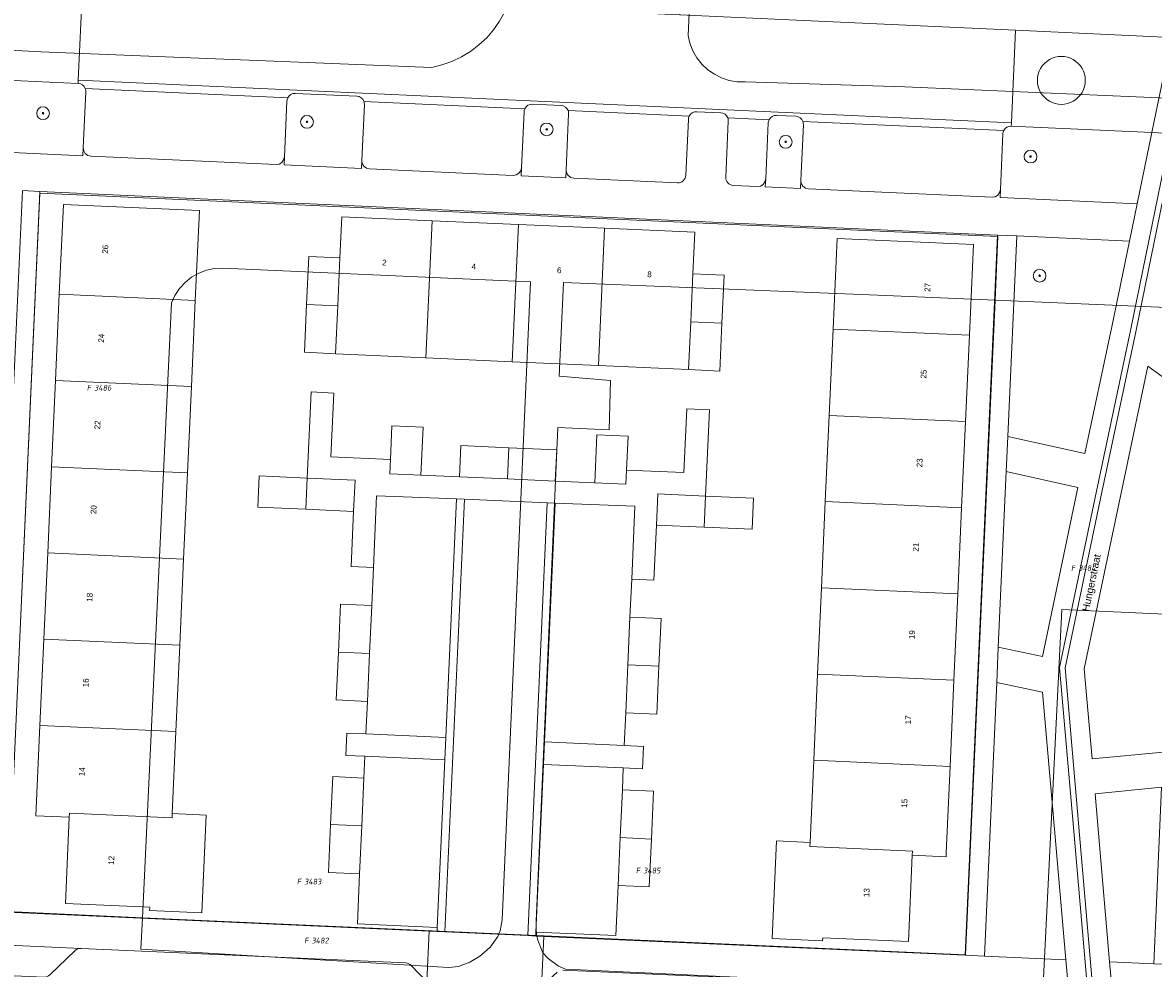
# Model space of a CAD drawing. Header units: metres. Extents: x 207466 to 209466, y 475780 to 477780.
# Tile 10 of 189: x 207749 to 207820, y 476227 to 476286. Entities that reach past the tile are written whole.
import ezdxf
from ezdxf.enums import TextEntityAlignment as Align

# ---------------------------------------------------------------- set-up
doc = ezdxf.new("R2010")
doc.units = ezdxf.units.M
doc.layers.get('0').update_dxf_attribs({"color": 253, "linetype": 'CONTINUOUS'})
for name, color, linetype, lineweight, true_color in [('B-RO-GR-BEPLANTING_CULTUUR_BODEMBEDEKKER-GV', 7, 'CONTINUOUS', 0, 0x6d8a47), ('B-RO-GR-BOOM-S', 7, 'CONTINUOUS', 0, 0x6d8a47), ('B-RO-OG-BEBOUWING-GV', 7, 'CONTINUOUS', 0, 0xa50000)]:
    doc.layers.add(name, color=color, linetype=linetype, lineweight=lineweight, true_color=true_color)
for name, color, linetype, lineweight in [('B-RO-OG-BEBOUWING-T18', 7, 'CONTINUOUS', 0), ('B-RO-OG-TERREIN_CULTUURSCHEIDING-GV', 253, 'CONTINUOUS', 0), ('B-RO-OG-TERREIN_ERF-GV', 253, 'CONTINUOUS', 0), ('B-RO-OG-TOPOGRAFIE-T18', 7, 'CONTINUOUS', 0), ('B-RO-VH-VERHARDING_BETONSTRAATSTEEN-GV', 253, 'CONTINUOUS', 0), ('B-RO-VH-VERHARDING_STRAATBAKSTEEN-GV', 253, 'CONTINUOUS', 0), ('B-RO-VH-VERHARDING_TEGEL-GV', 253, 'CONTINUOUS', 0), ('B-WE-KG-GRENS_PERCEEL-GV', 150, 'CONTINUOUS', 18), ('B-WE-KG-GRENS_PERCEEL-S', 150, 'CONTINUOUS', 25)]:
    doc.layers.add(name, color=color, linetype=linetype, lineweight=lineweight)
doc.styles.add('NLCS-ISO', font='NLCS-ISO.ttf')
doc.styles.add('NLCS-ISO-M200-T18', font='NLCS-ISO.ttf', dxfattribs={"height": 1.8})

# ---------------------------------------------------------------- blocks, each defined once
blk = doc.blocks.new('SGR-BOOM_01-SO1')
at = {"linetype": 'Continuous'}
h = blk.add_hatch(color=0, dxfattribs=at)
edge = h.paths.add_edge_path()
edge.add_arc((0, 0), 0.25, 0, 360)
at = {"color": 0, "linetype": 'ByBlock', "lineweight": -2}
for radius in [2, 0.25]:
    blk.add_circle((0, 0), radius, dxfattribs=at)
blk = doc.blocks.new('SKG-PERCEELNUMMER-SO')
at = {"style": 'NLCS-ISO', "oblique": 10, "flags": 1}
blk.add_attdef('GEMEENTECODE', text='', height=1.8, dxfattribs=at).set_placement((0, 2.55), align=Align.MIDDLE_CENTER)
at = {"style": 'NLCS-ISO', "oblique": 10}
blk.add_attdef('SECTIE', text='', height=1.8, dxfattribs=at).set_placement((-0.5, 0), align=Align.MIDDLE_RIGHT)
blk.add_attdef('PERCEELNUMMER', text='', height=1.8, dxfattribs=at).set_placement((0.5, 0), align=Align.MIDDLE_LEFT)

msp = doc.modelspace()

# ---------------------------------------------------------------- linework, layer by layer
at = {"layer": 'B-RO-GR-BEPLANTING_CULTUUR_BODEMBEDEKKER-GV', "flags": 128}
msp.add_lwpolyline([(207809.532, 476227.757), (207814.624, 476227.528), (207813.96, 476235.215), (207813.172, 476244.281), (207810.299, 476244.878), (207809.532, 476227.757)], dxfattribs=at)
at = {"layer": 'B-RO-OG-BEBOUWING-GV', "flags": 128}
for points in [[(207760.411, 476274.41), (207751.9, 476274.786), (207751.648, 476269.167), (207760.157, 476268.783), (207760.411, 476274.41)], [(207774.977, 476273.765), (207769.32, 476274.016), (207769.204, 476271.438), (207769.07, 476268.441), (207768.936, 476265.444), (207774.59, 476265.189), (207774.977, 476273.765)], [(207780.371, 476273.527), (207774.977, 476273.765), (207774.59, 476265.189), (207779.984, 476264.945), (207780.371, 476273.527)], [(207785.766, 476273.288), (207780.371, 476273.527), (207779.984, 476264.945), (207785.379, 476264.702), (207785.766, 476273.288)], [(207791.292, 476270.441), (207791.408, 476273.039), (207785.766, 476273.288), (207785.379, 476264.702), (207791.023, 476264.447), (207791.158, 476267.444), (207791.292, 476270.441)], [(207808.843, 476272.267), (207800.311, 476272.645), (207800.058, 476266.983), (207808.589, 476266.598), (207808.843, 476272.267)], [(207769.204, 476271.438), (207767.258, 476271.526), (207767.123, 476268.529), (207769.07, 476268.441), (207769.204, 476271.438)], [(207793.242, 476270.354), (207791.292, 476270.441), (207791.158, 476267.444), (207793.106, 476267.357), (207793.242, 476270.354)], [(207760.157, 476268.783), (207751.648, 476269.167), (207751.406, 476263.772), (207759.914, 476263.388), (207760.157, 476268.783)], [(207769.07, 476268.441), (207767.123, 476268.529), (207766.988, 476265.532), (207768.936, 476265.444), (207769.07, 476268.441)], [(207793.106, 476267.357), (207791.158, 476267.444), (207791.023, 476264.447), (207792.971, 476264.36), (207793.106, 476267.357)], [(207808.589, 476266.598), (207800.058, 476266.983), (207799.816, 476261.588), (207808.348, 476261.204), (207808.589, 476266.598)], [(207759.914, 476263.388), (207751.406, 476263.772), (207751.163, 476258.377), (207759.671, 476257.994), (207759.914, 476263.388)], [(207808.348, 476261.204), (207799.816, 476261.588), (207799.575, 476256.194), (207808.106, 476255.809), (207808.348, 476261.204)], [(207774.404, 476260.845), (207772.456, 476260.933), (207772.361, 476258.83), (207772.321, 476257.936), (207774.269, 476257.848), (207774.404, 476260.845)], [(207787.233, 476260.276), (207785.285, 476260.364), (207785.15, 476257.367), (207787.098, 476257.279), (207787.138, 476258.167), (207787.233, 476260.276)], [(207779.772, 476259.562), (207776.775, 476259.698), (207776.687, 476257.75), (207779.684, 476257.614), (207779.772, 476259.562)], [(207782.769, 476259.427), (207779.772, 476259.562), (207779.684, 476257.614), (207782.681, 476257.479), (207782.769, 476259.427)], [(207759.671, 476257.994), (207751.163, 476258.377), (207750.921, 476252.983), (207759.427, 476252.599), (207759.671, 476257.994)], [(207767.154, 476257.663), (207764.157, 476257.799), (207764.069, 476255.851), (207767.066, 476255.715), (207767.154, 476257.663)], [(207770.151, 476257.528), (207767.154, 476257.663), (207767.066, 476255.715), (207770.063, 476255.58), (207770.151, 476257.528)], [(207792.088, 476256.542), (207789.091, 476256.677), (207789.003, 476254.729), (207792, 476254.594), (207792.088, 476256.542)], [(207795.085, 476256.406), (207792.088, 476256.542), (207792, 476254.594), (207794.997, 476254.458), (207795.085, 476256.406)], [(207808.106, 476255.809), (207799.575, 476256.194), (207799.333, 476250.799), (207807.865, 476250.414), (207808.106, 476255.809)], [(207759.427, 476252.599), (207750.921, 476252.983), (207750.678, 476247.588), (207759.184, 476247.205), (207759.427, 476252.599)], [(207807.865, 476250.414), (207799.333, 476250.799), (207799.091, 476245.405), (207807.623, 476245.02), (207807.865, 476250.414)], [(207771.194, 476249.69), (207769.246, 476249.778), (207769.111, 476246.781), (207771.059, 476246.693), (207771.194, 476249.69)], [(207789.303, 476248.885), (207787.355, 476248.973), (207787.22, 476245.976), (207789.168, 476245.888), (207789.303, 476248.885)], [(207759.184, 476247.205), (207750.678, 476247.588), (207750.436, 476242.194), (207758.941, 476241.81), (207759.184, 476247.205)], [(207771.059, 476246.693), (207769.111, 476246.781), (207768.976, 476243.784), (207770.924, 476243.696), (207771.059, 476246.693)], [(207789.168, 476245.888), (207787.22, 476245.976), (207787.085, 476242.979), (207789.033, 476242.891), (207789.168, 476245.888)], [(207807.623, 476245.02), (207799.091, 476245.405), (207798.85, 476240.01), (207807.381, 476239.625), (207807.623, 476245.02)], [(207758.941, 476241.81), (207750.436, 476242.194), (207750.182, 476236.539), (207752.271, 476236.445), (207752.282, 476236.705), (207758.704, 476236.415), (207758.716, 476236.675), (207758.941, 476241.81)], [(207807.381, 476239.625), (207798.85, 476240.01), (207798.62, 476234.876), (207798.608, 476234.615), (207805.031, 476234.326), (207805.02, 476234.066), (207807.128, 476233.971), (207807.14, 476234.231), (207807.381, 476239.625)], [(207770.708, 476238.9), (207768.76, 476238.988), (207768.625, 476235.991), (207770.573, 476235.903), (207770.708, 476238.9)], [(207788.827, 476238.082), (207786.879, 476238.17), (207786.744, 476235.173), (207788.692, 476235.085), (207788.827, 476238.082)], [(207758.716, 476236.675), (207758.704, 476236.415), (207752.282, 476236.705), (207752.271, 476236.445), (207752.028, 476231.059), (207757.31, 476230.813), (207757.301, 476230.611), (207760.56, 476230.459), (207760.835, 476236.579), (207758.716, 476236.675)], [(207770.573, 476235.903), (207768.625, 476235.991), (207768.49, 476232.994), (207770.438, 476232.906), (207770.573, 476235.903)], [(207788.692, 476235.085), (207786.744, 476235.173), (207786.609, 476232.176), (207788.557, 476232.088), (207788.692, 476235.085)], [(207805.02, 476234.066), (207805.031, 476234.326), (207798.608, 476234.615), (207798.62, 476234.876), (207796.519, 476234.97), (207796.246, 476228.856), (207799.403, 476228.714), (207799.412, 476228.913), (207804.776, 476228.671), (207805.02, 476234.066)]]:
    msp.add_lwpolyline(points, dxfattribs=at)
at = {"layer": 'B-RO-OG-TERREIN_CULTUURSCHEIDING-GV', "flags": 128}
for points in [[(207752.827, 476282.348), (207747.424, 476282.595), (207746.476, 476278.133), (207753.121, 476277.83), (207753.144, 476278.33), (207753.304, 476281.826)], [(207765.89, 476281.251), (207765.731, 476277.755), (207765.708, 476277.256), (207770.553, 476277.035), (207770.576, 476277.534), (207770.735, 476281.03)], [(207770.259, 476281.553), (207766.413, 476281.728)], [(207780.725, 476280.574), (207780.565, 476277.078), (207780.543, 476276.579), (207783.334, 476276.451), (207783.357, 476276.951), (207783.516, 476280.447)], [(207783.04, 476280.969), (207781.247, 476281.051)], [(207796.003, 476279.877), (207795.844, 476276.381), (207795.821, 476275.881), (207798.019, 476275.781), (207798.042, 476276.28), (207798.201, 476279.777)], [(207797.724, 476280.299), (207796.526, 476280.354)], [(207820, 476279.282), (207811.21, 476279.684)], [(207810.688, 476279.207), (207810.529, 476275.71), (207810.506, 476275.211), (207819.081, 476274.82), (207820, 476279.282)], [(207818.602, 476272.489), (207811.55, 476272.811), (207810.989, 476260.266), (207815.824, 476259.212), (207817.499, 476267.135), (207818.602, 476272.489)], [(207821.702, 476263.27), (207819.758, 476264.671), (207818.037, 476256.531), (207815.776, 476245.727), (207816.266, 476240.095), (207820.707, 476240.522), (207821.702, 476263.27)], [(207810.89, 476258.07), (207810.398, 476247.081), (207813.161, 476246.509), (207815.374, 476257.085), (207810.89, 476258.07)], [(207820.611, 476238.323), (207816.455, 476237.919), (207816.669, 476235.45), (207817.365, 476227.405), (207820.127, 476227.281), (207820.611, 476238.323)], [(207752.643, 476228.105), (207752.723, 476228.167), (207752.813, 476228.212), (207752.911, 476228.238), (207753.011, 476228.243), (207742.473, 476228.717), (207742.455, 476226.816), (207746.492, 476226.634), (207750.684, 476226.446), (207750.785, 476226.452), (207750.882, 476226.477), (207750.973, 476226.522), (207751.052, 476226.584), (207752.643, 476228.105)]]:
    msp.add_lwpolyline(points, dxfattribs=at)
at = {"layer": 'B-RO-OG-TERREIN_CULTUURSCHEIDING-GV'}
for centre, radius, start, end in [((207752.805, 476281.849), 0.5, 21.00977, 87.42809), ((207752.801, 476281.848), 0.503, 357.53946, 21.01702), ((207766.419, 476281.22), 0.53, 154.44119, 176.67074), ((207766.389, 476281.23), 0.499, 87.26252, 153.91229), ((207770.237, 476281.055), 0.498, 20.79869, 87.46949), ((207770.217, 476281.051), 0.518, 357.62595, 20.37756), ((207781.209, 476280.555), 0.484, 153.3638, 177.74813), ((207781.224, 476280.553), 0.499, 87.35785, 153.92347), ((207783.018, 476280.47), 0.5, 21.00977, 87.42809), ((207783.043, 476280.476), 0.473, 356.52642, 21.47709), ((207796.532, 476279.846), 0.53, 154.44119, 176.67074), ((207796.502, 476279.856), 0.499, 87.26252, 153.91229), ((207797.701, 476279.798), 0.501, 21.01768, 87.37286), ((207797.684, 476279.798), 0.517, 357.69269, 20.39891), ((207811.19, 476279.181), 0.503, 87.69477, 153.58656), ((207811.183, 476279.185), 0.495, 153.64712, 177.46481)]:
    msp.add_arc(centre, radius, start, end, dxfattribs=at)
at = {"layer": 'B-RO-OG-TERREIN_ERF-GV', "flags": 128}
for points in [[(207810.352, 476272.866), (207750.435, 476275.6), (207748.409, 476230.502), (207774.781, 476229.318), (207775.28, 476229.295), (207775.292, 476229.545), (207770.297, 476229.769), (207770.438, 476232.906), (207768.49, 476232.994), (207768.625, 476235.991), (207768.76, 476238.988), (207770.708, 476238.9), (207770.769, 476240.259), (207769.57, 476240.313), (207769.633, 476241.711), (207770.832, 476241.657), (207770.924, 476243.696), (207768.976, 476243.784), (207769.111, 476246.781), (207769.246, 476249.778), (207771.194, 476249.69), (207771.301, 476252.064), (207769.907, 476252.126), (207770.063, 476255.58), (207767.066, 476255.715), (207764.069, 476255.851), (207764.157, 476257.799), (207767.154, 476257.663), (207767.397, 476263.051), (207768.825, 476262.986), (207768.645, 476258.997), (207772.361, 476258.83), (207772.456, 476260.933), (207774.404, 476260.845), (207774.269, 476257.848), (207776.687, 476257.75), (207776.775, 476259.698), (207779.772, 476259.562), (207782.769, 476259.427), (207782.681, 476257.479), (207785.15, 476257.367), (207785.285, 476260.364), (207787.233, 476260.276), (207787.138, 476258.167), (207790.733, 476258.004), (207790.913, 476261.99), (207792.331, 476261.926), (207792.088, 476256.542), (207795.085, 476256.406), (207794.997, 476254.458), (207792, 476254.594), (207789.003, 476254.729), (207788.847, 476251.272), (207787.462, 476251.335), (207787.355, 476248.973), (207789.303, 476248.885), (207789.168, 476245.888), (207789.033, 476242.891), (207787.085, 476242.979), (207786.997, 476240.931), (207788.196, 476240.88), (207788.136, 476239.481), (207786.937, 476239.532), (207786.879, 476238.17), (207788.827, 476238.082), (207788.692, 476235.085), (207788.557, 476232.088), (207786.609, 476232.176), (207786.468, 476229.043), (207781.473, 476229.267), (207781.462, 476229.018), (207781.961, 476228.995), (207808.334, 476227.81), (207810.352, 476272.866)], [(207759.427, 476252.599), (207759.184, 476247.205), (207758.941, 476241.81), (207758.716, 476236.675), (207760.835, 476236.579), (207760.56, 476230.459), (207757.301, 476230.611), (207757.31, 476230.813), (207752.028, 476231.059), (207752.271, 476236.445), (207750.182, 476236.539), (207750.436, 476242.194), (207750.678, 476247.588), (207750.921, 476252.983), (207751.163, 476258.377), (207751.406, 476263.772), (207751.648, 476269.167), (207751.9, 476274.786), (207760.411, 476274.41), (207760.157, 476268.783), (207759.914, 476263.388), (207759.671, 476257.994), (207759.427, 476252.599)], [(207793.106, 476267.357), (207792.971, 476264.36), (207791.023, 476264.447), (207785.379, 476264.702), (207779.984, 476264.945), (207774.59, 476265.189), (207768.936, 476265.444), (207766.988, 476265.532), (207767.123, 476268.529), (207767.258, 476271.526), (207769.204, 476271.438), (207769.32, 476274.016), (207774.977, 476273.765), (207780.371, 476273.527), (207785.766, 476273.288), (207791.408, 476273.039), (207791.292, 476270.441), (207793.242, 476270.354), (207793.106, 476267.357)], [(207799.333, 476250.799), (207799.575, 476256.194), (207799.816, 476261.588), (207800.058, 476266.983), (207800.311, 476272.645), (207808.843, 476272.267), (207808.589, 476266.598), (207808.348, 476261.204), (207808.106, 476255.809), (207807.865, 476250.414), (207807.623, 476245.02), (207807.381, 476239.625), (207807.14, 476234.231), (207807.128, 476233.971), (207805.02, 476234.066), (207804.776, 476228.671), (207799.412, 476228.913), (207799.403, 476228.714), (207796.246, 476228.856), (207796.519, 476234.97), (207798.62, 476234.876), (207798.85, 476240.01), (207799.091, 476245.405), (207799.333, 476250.799)]]:
    msp.add_lwpolyline(points, dxfattribs=at)
at = {"layer": 'B-RO-VH-VERHARDING_BETONSTRAATSTEEN-GV', "flags": 128}
for points in [[(207811.484, 476285.677), (207790.472, 476286.636), (207782.971, 476286.979), (207778.725, 476287.172), (207776.228, 476287.286), (207753.1, 476288.342), (207752.836, 476282.548), (207811.22, 476279.883), (207811.484, 476285.677)], [(207752.836, 476282.548), (207752.827, 476282.348)], [(207811.21, 476279.684), (207811.22, 476279.883), (207752.836, 476282.548)], [(207753.304, 476281.826), (207753.144, 476278.33), (207753.173, 476278.137), (207753.274, 476277.97), (207753.431, 476277.854), (207753.621, 476277.807), (207765.209, 476277.278), (207765.401, 476277.308), (207765.568, 476277.409), (207765.684, 476277.566), (207765.731, 476277.755), (207765.89, 476281.251)], [(207753.271, 476282.028), (207765.941, 476281.449)], [(207765.941, 476281.449), (207753.271, 476282.028)], [(207766.413, 476281.728), (207770.259, 476281.553)], [(207770.703, 476281.232), (207780.776, 476280.772)], [(207780.776, 476280.772), (207770.703, 476281.232)], [(207770.735, 476281.03), (207770.576, 476277.534), (207770.605, 476277.341), (207770.706, 476277.174), (207770.863, 476277.058), (207771.052, 476277.012), (207780.043, 476276.601), (207780.236, 476276.631), (207780.403, 476276.732), (207780.519, 476276.889), (207780.565, 476277.078), (207780.725, 476280.574)], [(207781.247, 476281.051), (207783.04, 476280.969)], [(207783.516, 476280.447), (207783.357, 476276.951), (207783.386, 476276.758), (207783.487, 476276.591), (207783.644, 476276.475), (207783.834, 476276.428), (207790.327, 476276.132)], [(207783.484, 476280.649), (207791.059, 476280.303)], [(207791.059, 476280.303), (207783.484, 476280.649)], [(207791.531, 476280.582), (207793.029, 476280.513)], [(207790.849, 476276.609), (207791.009, 476280.105)], [(207793.506, 476279.991), (207793.346, 476276.495)], [(207793.473, 476280.193), (207796.054, 476280.075)], [(207796.054, 476280.075), (207793.473, 476280.193)], [(207793.823, 476275.972), (207795.322, 476275.904), (207795.514, 476275.933), (207795.681, 476276.034), (207795.797, 476276.191), (207795.844, 476276.381), (207796.003, 476279.877)], [(207796.526, 476280.354), (207797.724, 476280.299)], [(207798.201, 476279.777), (207798.042, 476276.28), (207798.071, 476276.088), (207798.172, 476275.921), (207798.329, 476275.805), (207798.518, 476275.758), (207810.006, 476275.234), (207810.199, 476275.263), (207810.366, 476275.364), (207810.482, 476275.521), (207810.529, 476275.71), (207810.688, 476279.207)], [(207798.169, 476279.978), (207810.739, 476279.405)], [(207810.739, 476279.405), (207798.169, 476279.978)], [(207787.138, 476258.167), (207787.098, 476257.279), (207785.15, 476257.367), (207782.681, 476257.479), (207779.684, 476257.614), (207776.687, 476257.75), (207774.269, 476257.848), (207772.321, 476257.936), (207772.361, 476258.83), (207768.645, 476258.997), (207768.825, 476262.986), (207767.397, 476263.051), (207767.154, 476257.663), (207770.151, 476257.528), (207770.063, 476255.58), (207769.907, 476252.126), (207771.301, 476252.064), (207771.504, 476256.559), (207776.496, 476256.356), (207776.996, 476256.336), (207782.179, 476256.125), (207782.678, 476256.104), (207787.668, 476255.901), (207787.462, 476251.335), (207788.847, 476251.272), (207789.003, 476254.729), (207789.091, 476256.677), (207792.088, 476256.542), (207792.331, 476261.926), (207790.913, 476261.99), (207790.733, 476258.004), (207787.138, 476258.167)], [(207776.496, 476256.356), (207771.504, 476256.559), (207771.301, 476252.064), (207771.194, 476249.69), (207771.059, 476246.693), (207770.924, 476243.696), (207770.832, 476241.657), (207775.826, 476241.433), (207776.496, 476256.356)], [(207776.996, 476256.336), (207776.496, 476256.356), (207775.826, 476241.433), (207775.763, 476240.034), (207775.292, 476229.545), (207775.28, 476229.295), (207775.78, 476229.273), (207776.996, 476256.336)], [(207782.179, 476256.125), (207776.996, 476256.336), (207775.78, 476229.273), (207780.962, 476229.04), (207782.179, 476256.125)], [(207782.678, 476256.104), (207782.179, 476256.125), (207780.962, 476229.04), (207781.462, 476229.018), (207781.473, 476229.267), (207781.944, 476239.757), (207782.007, 476241.155), (207782.678, 476256.104)], [(207787.355, 476248.973), (207787.462, 476251.335), (207787.668, 476255.901), (207782.678, 476256.104), (207782.007, 476241.155), (207786.997, 476240.931), (207787.085, 476242.979), (207787.22, 476245.976), (207787.355, 476248.973)], [(207775.826, 476241.433), (207770.832, 476241.657), (207769.633, 476241.711), (207769.57, 476240.313), (207770.769, 476240.259), (207775.763, 476240.034), (207775.826, 476241.433)], [(207786.997, 476240.931), (207782.007, 476241.155), (207781.944, 476239.757), (207786.937, 476239.532), (207788.136, 476239.481), (207788.196, 476240.88), (207786.997, 476240.931)], [(207775.763, 476240.034), (207770.769, 476240.259), (207770.708, 476238.9), (207770.573, 476235.903), (207770.438, 476232.906), (207770.297, 476229.769), (207775.292, 476229.545), (207775.763, 476240.034)], [(207786.744, 476235.173), (207786.879, 476238.17), (207786.937, 476239.532), (207781.944, 476239.757), (207781.473, 476229.267), (207786.468, 476229.043), (207786.609, 476232.176), (207786.744, 476235.173)], [(207773.327, 476227.331), (207753.011, 476228.243), (207752.911, 476228.238), (207752.813, 476228.212), (207752.723, 476228.167), (207752.643, 476228.105), (207751.052, 476226.584), (207750.973, 476226.522), (207750.882, 476226.477), (207750.785, 476226.452), (207750.684, 476226.446), (207775.605, 476225.327), (207775.51, 476225.34), (207775.419, 476225.372), (207775.336, 476225.42), (207775.264, 476225.483), (207774.639, 476226.146), (207773.669, 476227.174)]]:
    msp.add_lwpolyline(points, dxfattribs=at)
at = {"layer": 'B-RO-VH-VERHARDING_BETONSTRAATSTEEN-GV'}
for centre, radius, start, end in [((207752.805, 476281.849), 0.5, 21.00977, 87.42809), ((207752.801, 476281.848), 0.503, 357.53946, 21.01702), ((207766.419, 476281.22), 0.53, 154.44119, 176.67074), ((207766.389, 476281.23), 0.499, 87.26252, 153.91229), ((207770.237, 476281.055), 0.498, 20.79869, 87.46949), ((207770.217, 476281.051), 0.518, 357.62595, 20.37756), ((207781.209, 476280.555), 0.484, 153.3638, 177.74813), ((207781.224, 476280.553), 0.499, 87.35785, 153.92347), ((207783.018, 476280.47), 0.5, 21.00977, 87.42809), ((207783.043, 476280.476), 0.473, 356.52642, 21.47709), ((207791.509, 476280.081), 0.502, 87.45192, 153.72289), ((207793.007, 476280.014), 0.5, 21.00977, 87.42809), ((207791.513, 476280.083), 0.505, 154.15693, 177.4984), ((207793.011, 476280.014), 0.495, 357.35806, 21.19842), ((207796.532, 476279.846), 0.53, 154.44119, 176.67074), ((207796.502, 476279.856), 0.499, 87.26252, 153.91229), ((207797.701, 476279.798), 0.501, 21.01768, 87.37286), ((207797.684, 476279.798), 0.517, 357.69269, 20.39891), ((207811.19, 476279.181), 0.503, 87.69477, 153.58656), ((207811.183, 476279.185), 0.495, 153.64712, 177.46481), ((207790.35, 476276.63), 0.499, 267.30486, 357.53685), ((207793.848, 476276.474), 0.502, 177.58293, 267.14957), ((207773.304, 476226.831), 0.501, 43.26238, 87.42129)]:
    msp.add_arc(centre, radius, start, end, dxfattribs=at)
at = {"layer": 'B-RO-VH-VERHARDING_STRAATBAKSTEEN-GV', "flags": 128}
for points in [[(207753.1, 476288.342), (207748.743, 476288.541), (207747.424, 476282.595), (207752.827, 476282.348), (207752.836, 476282.548), (207753.1, 476288.342)], [(207821.241, 476285.232), (207811.484, 476285.677), (207811.22, 476279.883), (207811.21, 476279.684), (207820, 476279.282), (207821.241, 476285.232)], [(207822.445, 476285.177), (207821.241, 476285.232), (207820, 476279.282), (207821.204, 476279.227), (207822.445, 476285.177)], [(207821.204, 476279.227), (207820, 476279.282), (207819.081, 476274.82), (207818.602, 476272.489), (207817.499, 476267.135), (207815.824, 476259.212), (207810.989, 476260.266), (207810.89, 476258.07), (207815.374, 476257.085), (207813.161, 476246.509), (207810.398, 476247.081), (207810.299, 476244.878), (207813.172, 476244.281), (207813.96, 476235.215), (207814.624, 476227.528), (207814.803, 476225.468), (207814.968, 476223.559), (207816.166, 476223.519), (207815.145, 476235.318), (207814.232, 476245.82), (207816.54, 476256.846), (207818.664, 476266.892), (207821.162, 476279.026), (207821.204, 476279.227)], [(207821.548, 476279.212), (207821.204, 476279.227), (207821.162, 476279.026), (207818.664, 476266.892), (207816.54, 476256.846), (207814.232, 476245.82), (207815.145, 476235.318), (207816.166, 476223.519), (207816.508, 476223.508), (207815.484, 476235.347), (207814.575, 476245.799), (207816.873, 476256.776), (207818.997, 476266.822), (207821.495, 476278.957), (207821.548, 476279.212)], [(207821.495, 476278.957), (207818.997, 476266.822), (207816.873, 476256.776), (207814.575, 476245.799), (207815.484, 476235.347), (207816.508, 476223.508), (207817.707, 476223.468), (207817.541, 476225.378), (207817.365, 476227.405), (207816.669, 476235.45), (207816.455, 476237.919), (207820.611, 476238.323)], [(207820.707, 476240.522), (207816.266, 476240.095), (207815.776, 476245.727), (207818.037, 476256.531), (207819.758, 476264.671), (207821.702, 476263.27)]]:
    msp.add_lwpolyline(points, dxfattribs=at)
at = {"layer": 'B-RO-VH-VERHARDING_STRAATBAKSTEEN-GV'}
for start, end in [(0.00505, 119.99641), (0.00505, 119.99641), (119.99573, 240.00427), (119.99573, 240.00427), (240.00359, 359.99495), (240.00359, 359.99495)]:
    msp.add_arc((207814.344, 476282.544), 1.5, start, end, dxfattribs=at)
at = {"layer": 'B-RO-VH-VERHARDING_TEGEL-GV', "flags": 128}
for points in [[(207821.906, 476288.381), (207820.005, 476288.464), (207818.906, 476288.511), (207794.86, 476289.557), (207790.614, 476289.742), (207790.472, 476286.636), (207811.484, 476285.677), (207821.241, 476285.232), (207821.906, 476288.381)], [(207793.029, 476280.513), (207791.531, 476280.582)], [(207791.009, 476280.105), (207790.849, 476276.609)], [(207793.346, 476276.495), (207793.506, 476279.991)], [(207790.327, 476276.132), (207783.834, 476276.428), (207783.644, 476276.475), (207783.487, 476276.591), (207783.386, 476276.758), (207783.357, 476276.951), (207783.334, 476276.451), (207780.543, 476276.579), (207780.565, 476277.078), (207780.519, 476276.889), (207780.403, 476276.732), (207780.236, 476276.631), (207780.043, 476276.601), (207771.052, 476277.012), (207770.863, 476277.058), (207770.706, 476277.174), (207770.605, 476277.341), (207770.576, 476277.534), (207770.553, 476277.035), (207765.708, 476277.256), (207765.731, 476277.755), (207765.684, 476277.566), (207765.568, 476277.409), (207765.401, 476277.308), (207765.209, 476277.278), (207753.621, 476277.807), (207753.431, 476277.854), (207753.274, 476277.97), (207753.173, 476278.137), (207753.144, 476278.33), (207753.121, 476277.83), (207746.476, 476278.133)], [(207749.337, 476275.65), (207750.435, 476275.6), (207810.352, 476272.866), (207811.55, 476272.811), (207818.602, 476272.489), (207819.081, 476274.82), (207810.506, 476275.211), (207810.529, 476275.71), (207810.482, 476275.521), (207810.366, 476275.364), (207810.199, 476275.263), (207810.006, 476275.234), (207798.518, 476275.758), (207798.329, 476275.805), (207798.172, 476275.921), (207798.071, 476276.088), (207798.042, 476276.28), (207798.019, 476275.781), (207795.821, 476275.881), (207795.844, 476276.381), (207795.797, 476276.191), (207795.681, 476276.034), (207795.514, 476275.933), (207795.322, 476275.904), (207793.823, 476275.972)], [(207750.435, 476275.6), (207749.337, 476275.65), (207748.863, 476265.102), (207748.764, 476262.91), (207748.364, 476254.001), (207748.266, 476251.819), (207747.886, 476243.358), (207747.788, 476241.173), (207747.31, 476230.551), (207748.409, 476230.502), (207750.435, 476275.6)], [(207810.89, 476258.07), (207810.989, 476260.266), (207811.55, 476272.811), (207810.352, 476272.866), (207808.334, 476227.81), (207809.532, 476227.757), (207810.299, 476244.878), (207810.398, 476247.081), (207810.89, 476258.07)], [(207774.781, 476229.318), (207748.409, 476230.502), (207747.31, 476230.551), (207742.492, 476230.768), (207742.473, 476228.717), (207753.011, 476228.243), (207773.327, 476227.331)], [(207773.669, 476227.174), (207774.639, 476226.146), (207774.781, 476229.318)], [(207781.961, 476228.995), (207781.462, 476229.018), (207780.962, 476229.04), (207775.78, 476229.273), (207775.28, 476229.295), (207774.781, 476229.318), (207774.639, 476226.146), (207775.264, 476225.483), (207775.336, 476225.42), (207775.419, 476225.372), (207775.51, 476225.34), (207775.605, 476225.327), (207780.764, 476225.095), (207780.861, 476225.1), (207780.956, 476225.124), (207781.045, 476225.166), (207781.123, 476225.225), (207781.82, 476225.862), (207781.961, 476228.995)], [(207814.624, 476227.528), (207809.532, 476227.757), (207808.334, 476227.81), (207781.961, 476228.995), (207781.82, 476225.862), (207782.803, 476226.759)], [(207783.162, 476226.889), (207809.44, 476225.709), (207814.803, 476225.468), (207814.624, 476227.528)], [(207839.447, 476226.415), (207831.773, 476226.771), (207823.235, 476227.141), (207821.226, 476227.231), (207820.127, 476227.281), (207817.365, 476227.405), (207817.541, 476225.378), (207824.838, 476225.04), (207834.371, 476224.598), (207839.359, 476224.367), (207839.447, 476226.415)]]:
    msp.add_lwpolyline(points, dxfattribs=at)
at = {"layer": 'B-RO-VH-VERHARDING_TEGEL-GV'}
for centre, radius, start, end in [((207791.509, 476280.081), 0.502, 87.45192, 153.72289), ((207793.007, 476280.014), 0.5, 21.00977, 87.42809), ((207791.513, 476280.083), 0.505, 154.15693, 177.4984), ((207793.011, 476280.014), 0.495, 357.35806, 21.19842), ((207790.35, 476276.63), 0.499, 267.30486, 357.53685), ((207793.848, 476276.474), 0.502, 177.58293, 267.14957), ((207773.304, 476226.831), 0.501, 43.26238, 87.42129)]:
    msp.add_arc(centre, radius, start, end, dxfattribs=at)
at = {"layer": 'B-WE-KG-GRENS_PERCEEL-GV'}
for points in [[(207820.286, 476320.413), (207820.056, 476315.317), (207819.826, 476310.228), (207819.595, 476305.13), (207819.364, 476300.029), (207819.134, 476294.937), (207818.794, 476287.415), (207794.894, 476288.495), (207791.138, 476288.665), (207790.993, 476285.352), (207791.107, 476284.861), (207791.292, 476284.391), (207791.544, 476283.954), (207791.856, 476283.558), (207792.223, 476283.212), (207792.637, 476282.924), (207793.088, 476282.699), (207793.568, 476282.542), (207794.065, 476282.457), (207794.569, 476282.445), (207804.546, 476282.133), (207850.845, 476280.133)], [(207725.5, 476285.664), (207750.485, 476284.336), (207774.947, 476283.359), (207775.591, 476283.512), (207776.215, 476283.731), (207776.814, 476284.014), (207777.379, 476284.358), (207777.906, 476284.759), (207778.389, 476285.212), (207778.822, 476285.712), (207779.2, 476286.255), (207779.52, 476286.835), (207779.778, 476287.444), (207779.971, 476288.077), (207780.098, 476288.727), (207780.119, 476289.164), (207778.916, 476289.218), (207754.859, 476290.307), (207755.199, 476297.825), (207755.43, 476302.924), (207755.66, 476308.028), (207755.717, 476309.281), (207752.979, 476309.422), (207742.984, 476309.939)], [(207850.845, 476280.133), (207804.546, 476282.133), (207794.569, 476282.445), (207794.065, 476282.457), (207793.568, 476282.542), (207793.088, 476282.699), (207792.637, 476282.924), (207792.223, 476283.212), (207791.856, 476283.558), (207791.544, 476283.954), (207791.292, 476284.391), (207791.107, 476284.861), (207790.993, 476285.352), (207791.138, 476288.665)], [(207779.2, 476286.255), (207778.822, 476285.712), (207778.389, 476285.212), (207777.906, 476284.759), (207777.379, 476284.358), (207776.814, 476284.014), (207776.215, 476283.731), (207775.591, 476283.512), (207774.947, 476283.359), (207750.485, 476284.336), (207725.5, 476285.664)], [(207783.33, 476226.953), (207782.878, 476227.133), (207782.227, 476227.609), (207781.908, 476227.969), (207781.581, 476228.758), (207781.518, 476229.042), (207779.144, 476229.15), (207779.077, 476228.992), (207778.617, 476228.336), (207778.227, 476227.996), (207777.955, 476227.758), (207777.33, 476227.383), (207776.635, 476227.109), (207776.014, 476227.047), (207756.757, 476228.195), (207756.849, 476230.159), (207748.403, 476230.541), (207750.436, 476275.494), (207810.374, 476272.783), (207810.193, 476268.794), (207835.099, 476267.721)], [(207822.215, 476249.084), (207814.378, 476249.449), (207813.185, 476225.547)]]:
    msp.add_lwpolyline(points, dxfattribs=at)
for points in [[(207758.661, 476268.625), (207758.879, 476269.093), (207759.166, 476269.522), (207759.516, 476269.902), (207759.919, 476270.224), (207760.368, 476270.481), (207760.85, 476270.666), (207761.355, 476270.775), (207761.87, 476270.805), (207781.129, 476269.938), (207779.361, 476230.023), (207779.224, 476229.336), (207779.144, 476229.15), (207781.518, 476229.042), (207781.501, 476229.117), (207781.494, 476229.504), (207781.485, 476229.945), (207782.833, 476260.836), (207786.058, 476260.677), (207786.13, 476263.773), (207782.933, 476264.031), (207783.194, 476269.906), (207802.87, 476269.109), (207810.193, 476268.794), (207810.374, 476272.783), (207750.436, 476275.494), (207748.403, 476230.541), (207756.849, 476230.159)], [(207758.661, 476268.625), (207756.849, 476230.159), (207779.144, 476229.15), (207779.224, 476229.336), (207779.361, 476230.023), (207781.129, 476269.938), (207761.87, 476270.805), (207761.355, 476270.775), (207760.85, 476270.666), (207760.368, 476270.481), (207759.919, 476270.224), (207759.516, 476269.902), (207759.166, 476269.522), (207758.879, 476269.093)], [(207781.485, 476229.945), (207781.494, 476229.504), (207781.501, 476229.117), (207781.518, 476229.042), (207808.34, 476227.83), (207810.193, 476268.794), (207802.87, 476269.109), (207783.194, 476269.906), (207782.933, 476264.031), (207786.13, 476263.773), (207786.058, 476260.677), (207782.833, 476260.836)], [(207784.249, 476226.91), (207813.185, 476225.547), (207814.378, 476249.449), (207822.215, 476249.084), (207822.943, 476265.18), (207836.02, 476264.588), (207836.159, 476267.674), (207835.099, 476267.721), (207810.193, 476268.794), (207808.34, 476227.83), (207781.518, 476229.042), (207781.581, 476228.758), (207781.908, 476227.969), (207782.227, 476227.609), (207782.878, 476227.133), (207783.33, 476226.953)], [(207756.849, 476230.159), (207756.757, 476228.195), (207776.014, 476227.047), (207776.635, 476227.109), (207777.33, 476227.383), (207777.955, 476227.758), (207778.227, 476227.996), (207778.617, 476228.336), (207779.077, 476228.992), (207779.144, 476229.15)]]:
    msp.add_lwpolyline(points, close=True, dxfattribs=at)

# ---------------------------------------------------------------- block references
at = {"layer": 'B-RO-GR-BOOM-S', "xscale": 0.2, "yscale": 0.2, "zscale": 0.2}
for p in [(207750.632, 476280.49), (207767.142, 476279.948), (207782.143, 476279.476), (207797.097, 476278.698), (207812.416, 476277.778), (207812.982, 476270.324)]:
    msp.add_blockref('SGR-BOOM_01-SO1', p, dxfattribs=at)
at = {"layer": 'B-WE-KG-GRENS_PERCEEL-S', "xscale": 0.2, "yscale": 0.2, "zscale": 0.2}
for p, values in [((207753.731, 476263.316), {'PERCEELNUMMER': '3486', 'SECTIE': 'F'}), ((207815.312, 476252.034), {'PERCEELNUMMER': '3484', 'SECTIE': 'F'}), ((207788.084, 476233.113), {'PERCEELNUMMER': '3485', 'SECTIE': 'F'}), ((207766.872, 476232.421), {'PERCEELNUMMER': '3483', 'SECTIE': 'F'}), ((207767.334, 476228.732), {'PERCEELNUMMER': '3482', 'SECTIE': 'F'})]:
    msp.add_blockref('SKG-PERCEELNUMMER-SO', p, dxfattribs=at).add_auto_attribs(values)

# ---------------------------------------------------------------- texts
at = {"layer": 'B-RO-OG-BEBOUWING-T18', "char_height": 0.36, "attachment_point": 5, "line_spacing_factor": 0.8, "style": 'NLCS-ISO-M200-T18'}
for s, insert, rotation in [('{\\fArial|b0|i0|c0|p34;\\C256;26}', (207754.527, 476271.976), 87.4), ('{\\fArial|b0|i0|c0|p34;\\C256;2}', (207771.989, 476271.145), 357.5), ('{\\fArial|b0|i0|c0|p34;\\C256;4}', (207777.578, 476270.898), 357.5), ('{\\fArial|b0|i0|c0|p34;\\C256;6}', (207782.928, 476270.661), 357.5), ('{\\fArial|b0|i0|c0|p34;\\C256;8}', (207788.574, 476270.411), 357.5), ('{\\fArial|b0|i0|c0|p34;\\C256;27}', (207805.971, 476269.592), 87.4), ('{\\fArial|b0|i0|c0|p34;\\C256;24}', (207754.277, 476266.414), 87.4), ('{\\fArial|b0|i0|c0|p34;\\C256;25}', (207805.728, 476264.169), 87.4), ('{\\fArial|b0|i0|c0|p34;\\C256;22}', (207754.033, 476260.989), 87.4), ('{\\fArial|b0|i0|c0|p34;\\C256;23}', (207805.479, 476258.617), 87.4), ('{\\fArial|b0|i0|c0|p34;\\C256;20}', (207753.795, 476255.691), 87.4), ('{\\fArial|b0|i0|c0|p34;\\C256;21}', (207805.243, 476253.342), 87.4), ('{\\fArial|b0|i0|c0|p34;\\C256;18}', (207753.549, 476250.207), 87.4), ('{\\fArial|b0|i0|c0|p34;\\C256;19}', (207804.998, 476247.869), 87.4), ('{\\fArial|b0|i0|c0|p34;\\C256;16}', (207753.308, 476244.855), 87.4), ('{\\fArial|b0|i0|c0|p34;\\C256;17}', (207804.759, 476242.536), 87.4), ('{\\fArial|b0|i0|c0|p34;\\C256;14}', (207753.059, 476239.294), 87.4), ('{\\fArial|b0|i0|c0|p34;\\C256;15}', (207804.525, 476237.32), 87.4), ('{\\fArial|b0|i0|c0|p34;\\C256;12}', (207754.902, 476233.753), 87.4), ('{\\fArial|b0|i0|c0|p34;\\C256;13}', (207802.162, 476231.732), 87.4)]:
    msp.add_mtext(s, dxfattribs=dict(at, insert=insert, rotation=rotation))
at = {"layer": 'B-RO-OG-TOPOGRAFIE-T18', "insert": (207816.288, 476251.101), "char_height": 0.45, "attachment_point": 5, "rotation": 78.2, "line_spacing_factor": 0.8, "style": 'NLCS-ISO-M200-T18'}
msp.add_mtext('{\\fArial|b0|i0|c0|p34;\\C256;Hungerstraat}', dxfattribs=at)

doc.saveas('drawing.dxf')
